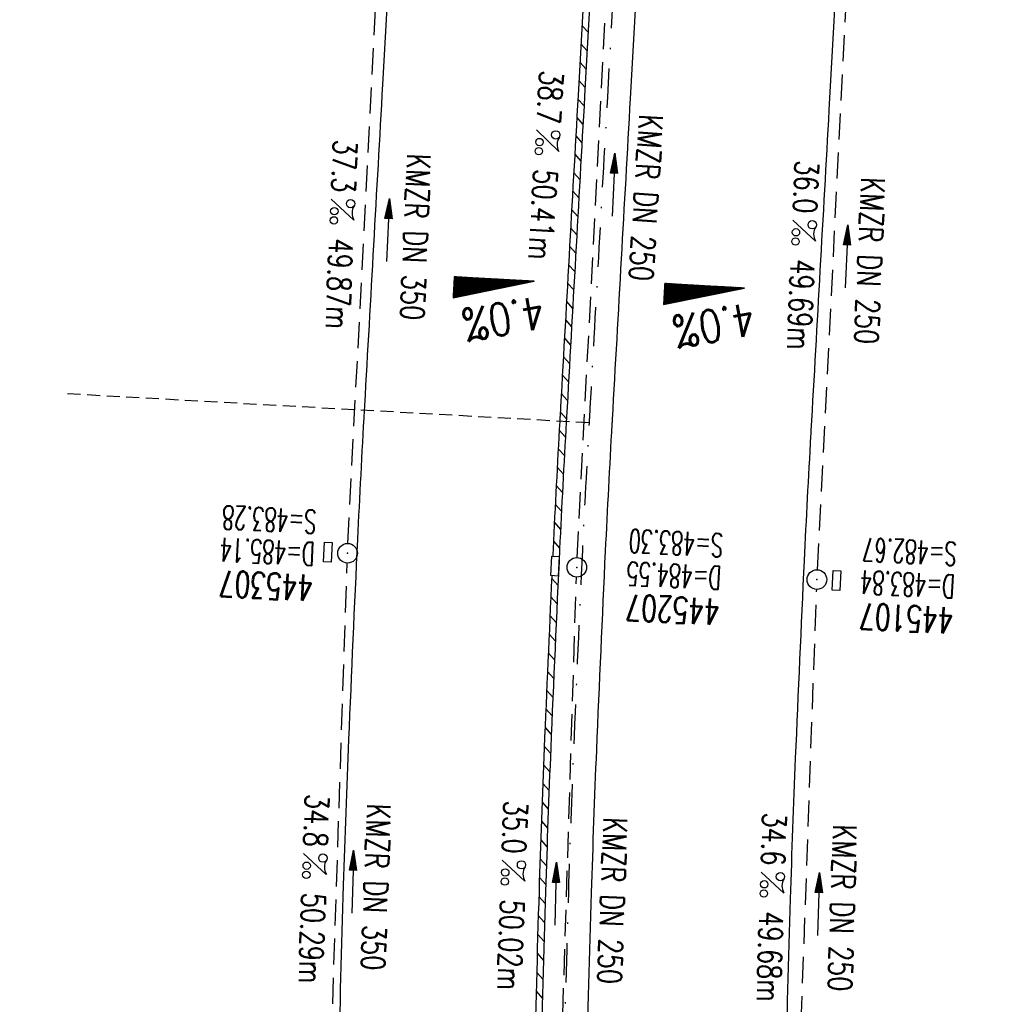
# Model space of a CAD drawing. Extents: x 459406 to 461721, y 413308 to 423218.
# Tile 88 of 256: x 460907 to 460981, y 416308 to 416383. Entities that reach past the tile are written whole.
import ezdxf
from ezdxf.enums import TextEntityAlignment as Align

# ---------------------------------------------------------------- set-up
doc = ezdxf.new("R2010")
doc.units = 0
doc.header["$LTSCALE"] = 2
doc.header["$MEASUREMENT"] = 0
for name, pattern in [('AUSGEZOGEN', [0]), ('GESTRICH-X2', [1.5, 1, -0.5]), ('GESTRICHELT', [0.75, 0.5, -0.25]), ('STRICHPT-X3', [3, 1.5, -0.75, 0, -0.75])]:
    doc.linetypes.add(name, pattern=pattern)
doc.layers.get('0').update_dxf_attribs({"linetype": 'AUSGEZOGEN'})
for name, color, linetype in [('ACHSE', 1, 'STRICHPT-X3'), ('FBR', 8, 'CONTINUOUS'), ('GEF', 7, 'AUSGEZOGEN'), ('HEKTOM', 1, 'GESTRICHELT'), ('KANAL', 7, 'GESTRICH-X2'), ('PFEIL', 7, 'CONTINUOUS'), ('RINNE', 200, 'CONTINUOUS'), ('SCHACHTNR', 6, 'CONTINUOUS'), ('SCHSYMBOL', 7, 'AUSGEZOGEN'), ('TEXTO', 4, 'CONTINUOUS'), ('TEXTU', 4, 'CONTINUOUS')]:
    doc.layers.add(name, color=color, linetype=linetype)
doc.styles.add('ROMANS', font='romans.shx', dxfattribs={"width": 0.8})

# ---------------------------------------------------------------- blocks, each defined once
blk = doc.blocks.new('PROM')
blk.add_line((1.566, 1.817), (0.019, 0.015))
for centre, radius in [((0.317, 1.51), 0.317), ((0.943, 0.291), 0.283), ((1.645, 0.287), 0.283)]:
    blk.add_circle(centre, radius)
blk.add_arc((0.992, 2.682), 1.033, 239.14139, 303.35492)
blk = doc.blocks.new('PFEIL2')
at = {"color": 0}
for p, q in [((0.88, 0.002), (-2.401, -0.012)), ((0.881, -0.271), (0.879, 0.276)), ((0.879, 0.276), (2.429, 0.009)), ((0.911, 0.27), (0.879, 0.265)), ((0.965, 0.261), (0.879, 0.246)), ((1.019, 0.252), (0.879, 0.228)), ((1.073, 0.242), (0.879, 0.209)), ((1.127, 0.233), (0.879, 0.191)), ((1.181, 0.224), (0.879, 0.172)), ((1.235, 0.214), (0.879, 0.154)), ((1.289, 0.205), (0.879, 0.135)), ((1.343, 0.196), (0.879, 0.117)), ((1.397, 0.187), (0.879, 0.098)), ((1.451, 0.177), (0.879, 0.08)), ((1.505, 0.168), (0.879, 0.061)), ((1.559, 0.159), (0.88, 0.043)), ((1.613, 0.149), (0.88, 0.024)), ((1.668, 0.14), (0.88, 0.006)), ((1.722, 0.131), (0.88, -0.013)), ((1.776, 0.121), (0.88, -0.031)), ((1.83, 0.112), (0.88, -0.05)), ((1.884, 0.103), (0.88, -0.068)), ((1.938, 0.094), (0.88, -0.087)), ((1.992, 0.084), (0.88, -0.105)), ((2.046, 0.075), (0.88, -0.124)), ((2.1, 0.066), (0.88, -0.142)), ((2.154, 0.056), (0.88, -0.161)), ((2.208, 0.047), (0.88, -0.179)), ((2.262, 0.038), (0.881, -0.198)), ((2.316, 0.029), (0.881, -0.216)), ((2.37, 0.019), (0.881, -0.235)), ((2.424, 0.01), (0.881, -0.253)), ((2.429, 0.009), (0.881, -0.271))]:
    blk.add_line(p, q, dxfattribs=at)
blk = doc.blocks.new('GST')
at = {"color": 0}
blk.add_circle((0, 0), 0.75, dxfattribs=at)
blk.add_point((0, 0), dxfattribs=at)
blk = doc.blocks.new('13')
blk.add_lwpolyline([(0.755, 1.218), (-0.748, 1.218), (-0.748, 1.801), (0.755, 1.801)], close=True)
at = {"rotation": 180}
blk.add_blockref('GST', (0, 0), dxfattribs=at)
blk = doc.blocks.new('17')
blk.add_lwpolyline([(-0.755, -1.218), (0.748, -1.218), (0.748, -1.801), (-0.755, -1.801)], close=True)
blk.add_blockref('GST', (0, 0))
blk = doc.blocks.new('*X8')
at = {"color": 0}
for p, q in [((725.827, 193.844), (727.436, 195.453)), ((725.827, 193.853), (727.427, 195.453)), ((725.827, 193.861), (727.418, 195.453)), ((725.827, 193.87), (727.409, 195.453)), ((725.827, 193.879), (727.401, 195.453)), ((725.827, 193.888), (727.392, 195.453)), ((725.827, 193.897), (727.383, 195.453)), ((725.827, 193.906), (727.374, 195.453)), ((725.827, 193.914), (727.365, 195.453)), ((725.827, 193.923), (727.356, 195.453)), ((725.827, 193.932), (727.347, 195.453)), ((725.827, 193.941), (727.339, 195.453)), ((725.827, 193.95), (727.33, 195.453)), ((725.827, 193.959), (727.321, 195.453)), ((725.827, 193.967), (727.312, 195.453)), ((725.827, 193.976), (727.303, 195.453)), ((725.827, 193.985), (727.294, 195.453)), ((725.827, 193.994), (727.286, 195.453)), ((725.827, 194.003), (727.277, 195.453)), ((725.827, 194.012), (727.268, 195.453)), ((725.827, 194.02), (727.259, 195.453)), ((725.827, 194.029), (727.25, 195.453)), ((725.827, 194.038), (727.241, 195.453)), ((725.827, 194.047), (727.233, 195.453)), ((725.827, 194.056), (727.224, 195.453)), ((725.827, 194.065), (727.215, 195.453)), ((725.827, 194.073), (727.206, 195.453)), ((725.827, 194.082), (727.197, 195.453)), ((725.827, 194.091), (727.188, 195.453)), ((725.827, 194.1), (727.18, 195.453)), ((725.827, 194.109), (727.171, 195.453)), ((725.827, 194.118), (727.162, 195.453)), ((725.827, 194.127), (727.153, 195.453)), ((725.827, 194.135), (727.144, 195.453)), ((725.827, 194.144), (727.135, 195.453)), ((725.827, 194.153), (727.127, 195.453)), ((725.827, 194.162), (727.118, 195.453)), ((725.827, 194.171), (727.109, 195.453)), ((725.827, 194.18), (727.1, 195.453)), ((725.827, 194.188), (727.091, 195.453)), ((725.827, 194.197), (727.082, 195.453)), ((725.827, 194.206), (727.073, 195.453)), ((725.827, 194.215), (727.065, 195.453)), ((725.827, 194.224), (727.056, 195.453)), ((725.827, 194.233), (727.047, 195.453)), ((725.827, 194.241), (727.038, 195.453)), ((725.827, 194.25), (727.029, 195.453)), ((725.827, 194.259), (727.02, 195.453)), ((725.827, 194.268), (727.012, 195.453)), ((725.827, 194.277), (727.003, 195.453)), ((725.827, 194.286), (726.994, 195.453)), ((725.827, 194.294), (726.985, 195.453)), ((725.827, 194.303), (726.976, 195.453)), ((725.827, 194.312), (726.967, 195.453)), ((725.827, 194.321), (726.959, 195.453)), ((725.827, 194.33), (726.95, 195.453)), ((725.827, 194.339), (726.941, 195.453)), ((725.827, 194.348), (726.932, 195.453)), ((725.827, 194.356), (726.923, 195.453)), ((725.827, 194.365), (726.914, 195.453)), ((725.827, 194.374), (726.906, 195.453)), ((725.827, 194.383), (726.897, 195.453)), ((725.827, 194.392), (726.888, 195.453)), ((725.827, 194.401), (726.879, 195.453)), ((725.827, 194.409), (726.87, 195.453)), ((725.827, 194.418), (726.861, 195.453)), ((725.827, 194.427), (726.853, 195.453)), ((725.827, 194.436), (726.844, 195.453)), ((725.827, 194.445), (726.835, 195.453)), ((725.827, 194.454), (726.826, 195.453)), ((725.827, 194.462), (726.817, 195.453)), ((725.827, 194.471), (726.808, 195.453)), ((725.827, 194.48), (726.799, 195.453)), ((725.827, 194.489), (726.791, 195.453)), ((725.827, 194.498), (726.782, 195.453)), ((725.827, 194.507), (726.773, 195.453)), ((725.827, 194.515), (726.764, 195.453)), ((725.827, 194.524), (726.755, 195.453)), ((725.827, 194.533), (726.746, 195.453)), ((725.827, 194.542), (726.738, 195.453)), ((725.827, 194.551), (726.729, 195.453)), ((725.827, 194.56), (726.72, 195.453)), ((725.827, 194.568), (726.711, 195.453)), ((725.827, 194.577), (726.702, 195.453)), ((725.827, 194.586), (726.693, 195.453)), ((725.827, 194.595), (726.685, 195.453)), ((725.827, 194.604), (726.676, 195.453)), ((725.827, 194.613), (726.667, 195.453)), ((725.827, 194.622), (726.658, 195.453)), ((725.827, 194.63), (726.649, 195.453)), ((725.827, 194.639), (726.64, 195.453)), ((725.827, 194.648), (726.632, 195.453)), ((725.827, 194.657), (726.623, 195.453)), ((725.827, 194.666), (726.614, 195.453)), ((725.827, 194.675), (726.605, 195.453)), ((725.827, 194.683), (726.596, 195.453)), ((725.827, 194.692), (726.587, 195.453)), ((725.827, 194.701), (726.579, 195.453)), ((725.827, 194.71), (726.57, 195.453)), ((725.827, 194.719), (726.561, 195.453)), ((725.827, 194.728), (726.552, 195.453)), ((725.827, 194.736), (726.543, 195.453)), ((725.827, 194.745), (726.534, 195.453)), ((725.827, 194.754), (726.525, 195.453)), ((725.827, 194.763), (726.517, 195.453)), ((725.827, 194.772), (726.508, 195.453)), ((725.827, 194.781), (726.499, 195.453)), ((725.827, 194.789), (726.49, 195.453)), ((725.827, 194.798), (726.481, 195.453)), ((725.827, 194.807), (726.472, 195.453)), ((725.827, 194.816), (726.464, 195.453)), ((725.827, 194.825), (726.455, 195.453)), ((725.827, 194.834), (726.446, 195.453)), ((725.827, 194.842), (726.437, 195.453)), ((725.827, 194.851), (726.428, 195.453)), ((725.827, 194.86), (726.419, 195.453)), ((725.827, 194.869), (726.411, 195.453)), ((725.827, 194.878), (726.402, 195.453)), ((725.827, 194.887), (726.393, 195.453)), ((725.827, 194.896), (726.384, 195.453)), ((725.827, 194.904), (726.375, 195.453)), ((725.827, 194.913), (726.366, 195.453)), ((725.827, 194.922), (726.358, 195.453)), ((725.827, 194.931), (726.349, 195.453)), ((725.827, 194.94), (726.34, 195.453)), ((725.827, 194.949), (726.331, 195.453)), ((725.827, 194.957), (726.322, 195.453)), ((725.827, 194.966), (726.313, 195.453)), ((725.827, 194.975), (726.305, 195.453)), ((725.827, 194.984), (726.296, 195.453)), ((725.827, 194.993), (726.287, 195.453)), ((725.827, 195.002), (726.278, 195.453)), ((725.827, 195.01), (726.269, 195.453)), ((725.827, 195.019), (726.26, 195.453)), ((725.827, 195.028), (726.251, 195.453)), ((725.827, 195.037), (726.243, 195.453)), ((725.827, 195.046), (726.234, 195.453)), ((725.827, 195.055), (726.225, 195.453)), ((725.827, 195.063), (726.216, 195.453)), ((725.827, 195.072), (726.207, 195.453)), ((725.827, 195.081), (726.198, 195.453)), ((725.827, 195.09), (726.19, 195.453)), ((725.827, 195.099), (726.181, 195.453)), ((725.827, 195.108), (726.172, 195.453)), ((725.827, 195.116), (726.163, 195.453)), ((725.827, 195.125), (726.154, 195.453)), ((725.827, 195.134), (726.145, 195.453)), ((725.827, 195.143), (726.137, 195.453)), ((725.827, 195.152), (726.128, 195.453)), ((725.827, 195.161), (726.119, 195.453)), ((725.827, 195.17), (726.11, 195.453)), ((725.827, 195.178), (726.101, 195.453)), ((725.827, 195.187), (726.092, 195.453)), ((725.827, 195.196), (726.084, 195.453)), ((725.827, 195.205), (726.075, 195.453)), ((725.827, 195.214), (726.066, 195.453)), ((725.827, 195.223), (726.057, 195.453)), ((725.827, 195.231), (726.048, 195.453)), ((725.827, 195.24), (726.039, 195.453)), ((725.827, 195.249), (726.031, 195.453)), ((725.827, 195.258), (726.022, 195.453)), ((725.827, 195.267), (726.013, 195.453)), ((725.827, 195.276), (726.004, 195.453)), ((725.827, 195.284), (725.995, 195.453)), ((725.827, 195.293), (725.986, 195.453)), ((725.827, 195.302), (725.977, 195.453)), ((725.827, 195.311), (725.969, 195.453)), ((725.827, 195.32), (725.96, 195.453)), ((725.827, 195.329), (725.951, 195.453)), ((725.827, 195.337), (725.942, 195.453)), ((725.827, 195.346), (725.933, 195.453)), ((725.827, 195.355), (725.924, 195.453)), ((725.827, 195.364), (725.916, 195.453)), ((725.827, 195.373), (725.907, 195.453)), ((725.827, 195.382), (725.898, 195.453)), ((725.827, 195.39), (725.889, 195.453)), ((725.827, 195.399), (725.88, 195.453)), ((725.827, 195.408), (725.871, 195.453)), ((725.827, 195.417), (725.863, 195.453)), ((725.827, 195.426), (725.854, 195.453)), ((725.827, 195.435), (725.845, 195.453)), ((725.827, 195.444), (725.836, 195.453)), ((725.827, 193.826), (727.433, 195.433)), ((725.827, 193.817), (727.43, 195.421)), ((725.827, 193.808), (727.427, 195.409)), ((725.827, 193.799), (727.424, 195.397)), ((725.827, 193.791), (727.421, 195.385)), ((725.827, 193.782), (727.418, 195.373)), ((725.827, 193.773), (727.414, 195.361)), ((725.827, 193.764), (727.411, 195.349)), ((725.827, 193.755), (727.408, 195.337)), ((725.827, 193.746), (727.405, 195.325)), ((725.827, 193.738), (727.402, 195.313)), ((725.827, 193.729), (727.399, 195.301)), ((725.827, 193.72), (727.395, 195.289)), ((725.827, 193.711), (727.392, 195.277)), ((725.827, 193.702), (727.389, 195.265)), ((725.827, 193.693), (727.386, 195.253)), ((725.827, 193.685), (727.383, 195.241)), ((725.827, 193.676), (727.38, 195.229)), ((725.827, 193.667), (727.377, 195.217)), ((725.827, 193.658), (727.373, 195.205)), ((725.827, 193.649), (727.37, 195.193)), ((725.827, 193.64), (727.367, 195.181)), ((725.827, 193.632), (727.364, 195.169)), ((725.827, 193.623), (727.361, 195.157)), ((725.827, 193.614), (727.358, 195.145)), ((725.827, 193.605), (727.354, 195.133)), ((725.827, 193.596), (727.351, 195.121)), ((725.827, 193.587), (727.348, 195.109)), ((725.827, 193.579), (727.345, 195.097)), ((725.827, 193.57), (727.342, 195.085)), ((725.827, 193.561), (727.339, 195.073)), ((725.827, 193.552), (727.336, 195.061)), ((725.827, 193.543), (727.332, 195.049)), ((725.827, 193.534), (727.329, 195.037)), ((725.827, 193.525), (727.326, 195.025)), ((725.827, 193.517), (727.323, 195.013)), ((725.827, 193.508), (727.32, 195.001)), ((725.827, 193.499), (727.317, 194.989)), ((725.827, 193.49), (727.313, 194.977)), ((725.827, 193.481), (727.31, 194.965)), ((725.827, 193.472), (727.307, 194.953)), ((725.827, 193.464), (727.304, 194.941)), ((725.827, 193.455), (727.301, 194.929)), ((725.827, 193.446), (727.298, 194.917)), ((725.827, 193.437), (727.295, 194.905)), ((725.827, 193.428), (727.291, 194.893)), ((725.827, 193.419), (727.288, 194.881)), ((725.827, 193.411), (727.285, 194.869)), ((725.827, 193.402), (727.282, 194.857)), ((725.827, 193.393), (727.279, 194.845)), ((725.827, 193.384), (727.276, 194.833)), ((725.827, 193.375), (727.272, 194.821)), ((725.827, 193.366), (727.269, 194.809)), ((725.827, 193.358), (727.266, 194.797)), ((725.827, 193.349), (727.263, 194.785)), ((725.827, 193.34), (727.26, 194.773)), ((725.827, 193.331), (727.257, 194.761)), ((725.827, 193.322), (727.254, 194.749)), ((725.827, 193.313), (727.25, 194.737)), ((725.827, 193.305), (727.247, 194.725)), ((725.827, 193.296), (727.244, 194.713)), ((725.827, 193.287), (727.241, 194.701)), ((725.827, 193.278), (727.238, 194.689)), ((725.827, 193.269), (727.235, 194.677)), ((725.827, 193.26), (727.231, 194.665)), ((725.827, 193.251), (727.228, 194.653)), ((725.827, 193.243), (727.225, 194.641)), ((725.827, 193.234), (727.222, 194.629)), ((725.827, 193.225), (727.219, 194.617)), ((725.827, 193.216), (727.216, 194.605)), ((725.827, 193.207), (727.213, 194.593)), ((725.827, 193.198), (727.209, 194.581)), ((725.827, 193.19), (727.206, 194.569)), ((725.827, 193.181), (727.203, 194.557)), ((725.827, 193.172), (727.2, 194.545)), ((725.827, 193.163), (727.197, 194.533)), ((725.827, 193.154), (727.194, 194.521)), ((725.827, 193.145), (727.19, 194.509)), ((725.827, 193.137), (727.187, 194.497)), ((725.827, 193.128), (727.184, 194.485)), ((725.827, 193.119), (727.181, 194.473)), ((725.827, 193.11), (727.178, 194.461)), ((725.827, 193.101), (727.175, 194.449)), ((725.827, 193.092), (727.172, 194.437)), ((725.827, 193.084), (727.168, 194.425)), ((725.827, 193.075), (727.165, 194.413)), ((725.827, 193.066), (727.162, 194.401)), ((725.827, 193.057), (727.159, 194.389)), ((725.827, 193.048), (727.156, 194.377)), ((725.827, 193.039), (727.153, 194.365)), ((725.827, 193.031), (727.149, 194.353)), ((725.827, 193.022), (727.146, 194.341)), ((725.827, 193.013), (727.143, 194.329)), ((725.827, 193.004), (727.14, 194.317)), ((725.827, 192.995), (727.137, 194.305)), ((725.827, 192.986), (727.134, 194.293)), ((725.827, 192.977), (727.131, 194.281)), ((725.827, 192.969), (727.127, 194.269)), ((725.827, 192.96), (727.124, 194.257)), ((725.827, 192.951), (727.121, 194.245)), ((725.827, 192.942), (727.118, 194.233)), ((725.827, 192.933), (727.115, 194.221)), ((725.827, 192.924), (727.112, 194.209)), ((725.827, 192.916), (727.108, 194.197)), ((725.827, 192.907), (727.105, 194.185)), ((725.827, 192.898), (727.102, 194.173)), ((725.827, 192.889), (727.099, 194.161)), ((725.827, 192.88), (727.096, 194.15)), ((725.827, 192.871), (727.093, 194.138)), ((725.827, 192.863), (727.09, 194.126)), ((725.827, 192.854), (727.086, 194.114)), ((725.827, 192.845), (727.083, 194.102)), ((725.827, 192.836), (727.08, 194.09)), ((725.827, 192.827), (727.077, 194.078)), ((725.827, 192.818), (727.074, 194.066)), ((725.827, 192.81), (727.071, 194.054)), ((725.827, 192.801), (727.068, 194.042)), ((725.827, 192.792), (727.064, 194.03)), ((725.827, 192.783), (727.061, 194.018)), ((725.827, 192.774), (727.058, 194.006)), ((725.827, 192.765), (727.055, 193.994)), ((725.827, 192.757), (727.052, 193.982)), ((725.827, 192.748), (727.049, 193.97)), ((725.827, 192.739), (727.045, 193.958)), ((725.827, 192.73), (727.042, 193.946)), ((725.827, 192.721), (727.039, 193.934)), ((725.827, 192.712), (727.036, 193.922)), ((725.827, 192.703), (727.033, 193.91)), ((725.827, 192.695), (727.03, 193.898)), ((725.827, 192.686), (727.027, 193.886)), ((725.827, 192.677), (727.023, 193.874)), ((725.827, 192.668), (727.02, 193.862)), ((725.827, 192.659), (727.017, 193.85)), ((725.827, 192.65), (727.014, 193.838)), ((725.827, 192.642), (727.011, 193.826)), ((725.827, 192.633), (727.008, 193.814)), ((725.827, 192.624), (727.004, 193.802)), ((725.827, 192.615), (727.001, 193.79)), ((725.827, 192.606), (726.998, 193.778)), ((725.827, 192.597), (726.995, 193.766)), ((725.827, 192.589), (726.992, 193.754)), ((725.827, 192.58), (726.989, 193.742)), ((725.827, 192.571), (726.986, 193.73)), ((725.827, 192.562), (726.982, 193.718)), ((725.827, 192.553), (726.979, 193.706)), ((725.827, 192.544), (726.976, 193.694)), ((725.827, 192.536), (726.973, 193.682)), ((725.827, 192.527), (726.97, 193.67)), ((725.827, 192.518), (726.967, 193.658)), ((725.827, 192.509), (726.963, 193.646)), ((725.827, 192.5), (726.96, 193.634)), ((725.827, 192.491), (726.957, 193.622)), ((725.827, 192.483), (726.954, 193.61)), ((725.827, 192.474), (726.951, 193.598)), ((725.827, 192.465), (726.948, 193.586)), ((725.827, 192.456), (726.945, 193.574)), ((725.827, 192.447), (726.941, 193.562)), ((725.827, 192.438), (726.938, 193.55)), ((725.827, 192.429), (726.935, 193.538)), ((725.827, 192.421), (726.932, 193.526)), ((725.827, 192.412), (726.929, 193.514)), ((725.827, 192.403), (726.926, 193.502)), ((725.827, 192.394), (726.922, 193.49)), ((725.827, 192.385), (726.919, 193.478)), ((725.827, 192.376), (726.916, 193.466)), ((725.827, 192.368), (726.913, 193.454)), ((725.827, 192.359), (726.91, 193.442)), ((725.827, 192.35), (726.907, 193.43)), ((725.827, 192.341), (726.904, 193.418)), ((725.827, 192.332), (726.9, 193.406)), ((725.827, 192.323), (726.897, 193.394)), ((725.827, 192.315), (726.894, 193.382)), ((725.827, 192.306), (726.891, 193.37)), ((725.827, 192.297), (726.888, 193.358)), ((725.827, 192.288), (726.885, 193.346)), ((725.827, 192.279), (726.881, 193.334)), ((725.827, 192.27), (726.878, 193.322)), ((725.827, 192.262), (726.875, 193.31)), ((725.827, 192.253), (726.872, 193.298)), ((725.827, 192.244), (726.869, 193.286)), ((725.827, 192.235), (726.866, 193.274)), ((725.827, 192.226), (726.863, 193.262)), ((725.827, 192.217), (726.859, 193.25)), ((725.827, 192.209), (726.856, 193.238)), ((725.827, 192.2), (726.853, 193.226)), ((725.827, 192.191), (726.85, 193.214)), ((725.827, 192.182), (726.847, 193.202)), ((725.827, 192.173), (726.844, 193.19)), ((725.827, 192.164), (726.84, 193.178)), ((725.827, 192.155), (726.837, 193.166)), ((725.827, 192.147), (726.834, 193.154)), ((725.827, 192.138), (726.831, 193.142)), ((725.827, 192.129), (726.828, 193.13)), ((725.827, 192.12), (726.825, 193.118)), ((725.827, 192.111), (726.822, 193.106)), ((725.827, 192.102), (726.818, 193.094)), ((725.827, 192.094), (726.815, 193.082)), ((725.827, 192.085), (726.812, 193.07)), ((725.827, 192.076), (726.809, 193.058)), ((725.827, 192.067), (726.806, 193.046)), ((725.827, 192.058), (726.803, 193.034)), ((725.827, 192.049), (726.799, 193.022)), ((725.827, 192.041), (726.796, 193.01)), ((725.827, 192.032), (726.793, 192.998)), ((725.827, 192.023), (726.79, 192.986)), ((725.827, 192.014), (726.787, 192.974)), ((725.827, 192.005), (726.784, 192.962)), ((725.827, 191.996), (726.781, 192.95)), ((725.827, 191.988), (726.777, 192.938)), ((725.827, 191.979), (726.774, 192.926)), ((725.827, 191.97), (726.771, 192.914)), ((725.827, 191.961), (726.768, 192.902)), ((725.827, 191.952), (726.765, 192.89)), ((725.827, 191.943), (726.762, 192.878)), ((725.827, 191.935), (726.758, 192.866)), ((725.827, 191.926), (726.755, 192.854)), ((725.827, 191.917), (726.752, 192.842)), ((725.827, 191.908), (726.749, 192.83)), ((725.827, 191.899), (726.746, 192.818)), ((725.827, 191.89), (726.743, 192.806)), ((725.827, 191.881), (726.74, 192.794)), ((725.827, 191.873), (726.736, 192.782)), ((725.827, 191.864), (726.733, 192.77)), ((725.827, 191.855), (726.73, 192.758)), ((725.827, 191.846), (726.727, 192.746)), ((725.827, 191.837), (726.724, 192.734)), ((725.827, 191.828), (726.721, 192.722)), ((725.827, 191.82), (726.717, 192.71)), ((725.827, 191.811), (726.714, 192.698)), ((725.827, 191.802), (726.711, 192.686)), ((725.827, 191.793), (726.708, 192.674)), ((725.827, 191.784), (726.705, 192.662)), ((725.827, 191.775), (726.702, 192.65)), ((725.827, 191.767), (726.699, 192.639)), ((725.827, 191.758), (726.695, 192.627)), ((725.827, 191.749), (726.692, 192.615)), ((725.827, 191.74), (726.689, 192.603)), ((725.827, 191.731), (726.686, 192.591)), ((725.827, 191.722), (726.683, 192.579)), ((725.827, 191.714), (726.68, 192.567)), ((725.827, 191.705), (726.677, 192.555)), ((725.827, 191.696), (726.673, 192.543)), ((725.827, 191.687), (726.67, 192.531)), ((725.827, 191.678), (726.667, 192.519)), ((725.827, 191.669), (726.664, 192.507)), ((725.827, 191.66), (726.661, 192.495)), ((725.827, 191.652), (726.658, 192.483)), ((725.827, 191.643), (726.654, 192.471)), ((725.827, 191.634), (726.651, 192.459)), ((725.827, 191.625), (726.648, 192.447)), ((725.827, 191.616), (726.645, 192.435)), ((725.827, 191.607), (726.642, 192.423)), ((725.827, 191.599), (726.639, 192.411)), ((725.827, 191.59), (726.636, 192.399)), ((725.827, 191.581), (726.632, 192.387)), ((725.827, 191.572), (726.629, 192.375)), ((725.827, 191.563), (726.626, 192.363)), ((725.827, 191.554), (726.623, 192.351)), ((725.827, 191.546), (726.62, 192.339)), ((725.827, 191.537), (726.617, 192.327)), ((725.827, 191.528), (726.613, 192.315)), ((725.827, 191.519), (726.61, 192.303)), ((725.827, 191.51), (726.607, 192.291)), ((725.827, 191.501), (726.604, 192.279)), ((725.827, 191.493), (726.601, 192.267)), ((725.827, 191.484), (726.598, 192.255)), ((725.827, 191.475), (726.595, 192.243)), ((725.827, 191.466), (726.591, 192.231)), ((725.827, 191.457), (726.588, 192.219)), ((725.827, 191.448), (726.585, 192.207)), ((725.827, 191.44), (726.582, 192.195)), ((725.827, 191.431), (726.579, 192.183)), ((725.827, 191.422), (726.576, 192.171)), ((725.827, 191.413), (726.572, 192.159)), ((725.827, 191.404), (726.569, 192.147)), ((725.827, 191.395), (726.566, 192.135)), ((725.827, 191.386), (726.563, 192.123)), ((725.827, 191.378), (726.56, 192.111)), ((725.827, 191.369), (726.557, 192.099)), ((725.827, 191.36), (726.554, 192.087)), ((725.827, 191.351), (726.55, 192.075)), ((725.827, 191.342), (726.547, 192.063)), ((725.827, 191.333), (726.544, 192.051)), ((725.827, 191.325), (726.541, 192.039)), ((725.827, 191.316), (726.538, 192.027)), ((725.827, 191.307), (726.535, 192.015)), ((725.827, 191.298), (726.531, 192.003)), ((725.827, 191.289), (726.528, 191.991)), ((725.827, 191.28), (726.525, 191.979)), ((725.827, 191.272), (726.522, 191.967)), ((725.827, 191.263), (726.519, 191.955)), ((725.827, 191.254), (726.516, 191.943)), ((725.827, 191.245), (726.513, 191.931)), ((725.827, 191.236), (726.509, 191.919)), ((725.827, 191.227), (726.506, 191.907)), ((725.827, 191.219), (726.503, 191.895)), ((725.827, 191.21), (726.5, 191.883)), ((725.827, 191.201), (726.497, 191.871)), ((725.827, 191.192), (726.494, 191.859)), ((725.827, 191.183), (726.49, 191.847)), ((725.827, 191.174), (726.487, 191.835)), ((725.827, 191.166), (726.484, 191.823)), ((725.827, 191.157), (726.481, 191.811)), ((725.827, 191.148), (726.478, 191.799)), ((725.827, 191.139), (726.475, 191.787)), ((725.827, 191.13), (726.472, 191.775)), ((725.827, 191.121), (726.468, 191.763)), ((725.827, 191.112), (726.465, 191.751)), ((725.827, 191.104), (726.462, 191.739)), ((725.827, 191.095), (726.459, 191.727)), ((725.827, 191.086), (726.456, 191.715)), ((725.827, 191.077), (726.453, 191.703)), ((725.827, 191.068), (726.449, 191.691)), ((725.827, 191.059), (726.446, 191.679)), ((725.827, 191.051), (726.443, 191.667)), ((725.827, 191.042), (726.44, 191.655)), ((725.827, 191.033), (726.437, 191.643)), ((725.827, 191.024), (726.434, 191.631)), ((725.827, 191.015), (726.431, 191.619)), ((725.827, 191.006), (726.427, 191.607)), ((725.827, 190.998), (726.424, 191.595)), ((725.827, 190.989), (726.421, 191.583)), ((725.827, 190.98), (726.418, 191.571)), ((725.827, 190.971), (726.415, 191.559)), ((725.827, 190.962), (726.412, 191.547)), ((725.827, 190.953), (726.408, 191.535)), ((725.827, 190.945), (726.405, 191.523)), ((725.827, 190.936), (726.402, 191.511)), ((725.827, 190.927), (726.399, 191.499)), ((725.827, 190.918), (726.396, 191.487)), ((725.827, 190.909), (726.393, 191.475)), ((725.827, 190.9), (726.39, 191.463)), ((725.827, 190.892), (726.386, 191.451)), ((725.827, 190.883), (726.383, 191.439)), ((725.827, 190.874), (726.38, 191.427)), ((725.827, 190.865), (726.377, 191.415)), ((725.827, 190.856), (726.374, 191.403)), ((725.827, 190.847), (726.371, 191.391)), ((725.827, 190.838), (726.367, 191.379)), ((725.827, 190.83), (726.364, 191.367)), ((725.827, 190.821), (726.361, 191.355)), ((725.827, 190.812), (726.358, 191.343)), ((725.827, 190.803), (726.355, 191.331)), ((725.827, 190.794), (726.352, 191.319)), ((725.827, 190.785), (726.349, 191.307)), ((725.827, 190.777), (726.345, 191.295)), ((725.827, 190.768), (726.342, 191.283)), ((725.827, 190.759), (726.339, 191.271)), ((725.827, 190.75), (726.336, 191.259)), ((725.827, 190.741), (726.333, 191.247)), ((725.827, 190.732), (726.33, 191.235)), ((725.827, 190.724), (726.326, 191.223)), ((725.827, 190.715), (726.323, 191.211)), ((725.827, 190.706), (726.32, 191.199)), ((725.827, 190.697), (726.317, 191.187)), ((725.827, 190.688), (726.314, 191.175)), ((725.827, 190.679), (726.311, 191.163)), ((725.827, 190.671), (726.308, 191.151)), ((725.827, 190.662), (726.304, 191.139)), ((725.827, 190.653), (726.301, 191.128)), ((725.827, 190.644), (726.298, 191.116)), ((725.827, 190.635), (726.295, 191.104)), ((725.827, 190.626), (726.292, 191.092)), ((725.827, 190.618), (726.289, 191.08)), ((725.827, 190.609), (726.286, 191.068)), ((725.827, 190.6), (726.282, 191.056)), ((725.827, 190.591), (726.279, 191.044)), ((725.827, 190.582), (726.276, 191.032)), ((725.827, 190.573), (726.273, 191.02)), ((725.827, 190.564), (726.27, 191.008)), ((725.827, 190.556), (726.267, 190.996)), ((725.827, 190.547), (726.263, 190.984)), ((725.827, 190.538), (726.26, 190.972)), ((725.827, 190.529), (726.257, 190.96)), ((725.827, 190.52), (726.254, 190.948)), ((725.827, 190.511), (726.251, 190.936)), ((725.827, 190.503), (726.248, 190.924)), ((725.827, 190.494), (726.245, 190.912)), ((725.827, 190.485), (726.241, 190.9)), ((725.827, 190.476), (726.238, 190.888)), ((725.827, 190.467), (726.235, 190.876)), ((725.827, 190.458), (726.232, 190.864)), ((725.827, 190.45), (726.229, 190.852)), ((725.827, 190.441), (726.226, 190.84)), ((725.827, 190.432), (726.222, 190.828)), ((725.827, 190.423), (726.219, 190.816)), ((725.827, 190.414), (726.216, 190.804)), ((725.827, 190.405), (726.213, 190.792)), ((725.827, 190.397), (726.21, 190.78)), ((725.827, 190.388), (726.207, 190.768)), ((725.827, 190.379), (726.204, 190.756)), ((725.827, 190.37), (726.2, 190.744)), ((725.827, 190.361), (726.197, 190.732)), ((725.827, 190.352), (726.194, 190.72)), ((725.827, 190.344), (726.191, 190.708)), ((725.827, 190.335), (726.188, 190.696)), ((725.827, 190.326), (726.185, 190.684)), ((725.827, 190.317), (726.181, 190.672)), ((725.827, 190.308), (726.178, 190.66)), ((725.827, 190.299), (726.175, 190.648)), ((725.827, 190.29), (726.172, 190.636)), ((725.827, 190.282), (726.169, 190.624)), ((725.827, 190.273), (726.166, 190.612)), ((725.827, 190.264), (726.163, 190.6)), ((725.827, 190.255), (726.159, 190.588)), ((725.827, 190.246), (726.156, 190.576)), ((725.827, 190.237), (726.153, 190.564)), ((725.827, 190.229), (726.15, 190.552)), ((725.827, 190.22), (726.147, 190.54)), ((725.827, 190.211), (726.144, 190.528)), ((725.827, 190.202), (726.14, 190.516)), ((725.827, 190.193), (726.137, 190.504)), ((725.827, 190.184), (726.134, 190.492)), ((725.827, 190.176), (726.131, 190.48)), ((725.827, 190.167), (726.128, 190.468)), ((725.827, 190.158), (726.125, 190.456)), ((725.827, 190.149), (726.122, 190.444)), ((725.827, 190.14), (726.118, 190.432)), ((725.827, 190.131), (726.115, 190.42)), ((725.827, 190.123), (726.112, 190.408)), ((725.827, 190.114), (726.109, 190.396)), ((725.827, 190.105), (726.106, 190.384)), ((725.827, 190.096), (726.103, 190.372)), ((725.827, 190.087), (726.099, 190.36)), ((725.827, 190.078), (726.096, 190.348)), ((725.827, 190.07), (726.093, 190.336)), ((725.827, 190.061), (726.09, 190.324)), ((725.827, 190.052), (726.087, 190.312)), ((725.827, 190.043), (726.084, 190.3)), ((725.827, 190.034), (726.081, 190.288)), ((725.827, 190.025), (726.077, 190.276)), ((725.827, 190.016), (726.074, 190.264)), ((725.827, 190.008), (726.071, 190.252)), ((725.827, 189.999), (726.068, 190.24)), ((725.827, 189.99), (726.065, 190.228)), ((725.827, 189.981), (726.062, 190.216)), ((725.827, 189.972), (726.058, 190.204)), ((725.827, 189.963), (726.055, 190.192)), ((725.827, 189.955), (726.052, 190.18)), ((725.827, 189.946), (726.049, 190.168)), ((725.827, 189.937), (726.046, 190.156)), ((725.827, 189.928), (726.043, 190.144)), ((725.827, 189.919), (726.04, 190.132)), ((725.827, 189.91), (726.036, 190.12)), ((725.827, 189.902), (726.033, 190.108)), ((725.827, 189.893), (726.03, 190.096)), ((725.827, 189.884), (726.027, 190.084)), ((725.827, 189.875), (726.024, 190.072)), ((725.827, 189.866), (726.021, 190.06)), ((725.827, 189.857), (726.017, 190.048)), ((725.827, 189.849), (726.014, 190.036)), ((725.827, 189.84), (726.011, 190.024)), ((725.827, 189.831), (726.008, 190.012)), ((725.827, 189.822), (726.005, 190)), ((725.827, 189.813), (726.002, 189.988)), ((725.827, 189.804), (725.999, 189.976)), ((725.827, 189.796), (725.995, 189.964)), ((725.827, 189.787), (725.992, 189.952)), ((725.827, 189.778), (725.989, 189.94)), ((725.827, 189.769), (725.986, 189.928)), ((725.827, 189.76), (725.983, 189.916)), ((725.827, 189.751), (725.98, 189.904)), ((725.827, 189.742), (725.976, 189.892)), ((725.827, 189.734), (725.973, 189.88)), ((725.827, 189.725), (725.97, 189.868)), ((725.827, 189.716), (725.967, 189.856)), ((725.827, 189.707), (725.964, 189.844)), ((725.827, 189.698), (725.961, 189.832)), ((725.827, 189.689), (725.958, 189.82)), ((725.827, 189.681), (725.954, 189.808)), ((725.827, 189.672), (725.951, 189.796)), ((725.827, 189.663), (725.948, 189.784)), ((725.827, 189.654), (725.945, 189.772)), ((725.827, 189.645), (725.942, 189.76)), ((725.827, 189.636), (725.939, 189.748)), ((725.827, 189.628), (725.935, 189.736)), ((725.827, 189.619), (725.932, 189.724)), ((725.827, 189.61), (725.929, 189.712)), ((725.827, 189.601), (725.926, 189.7)), ((725.827, 189.592), (725.923, 189.688)), ((725.827, 189.583), (725.92, 189.676)), ((725.827, 189.575), (725.917, 189.664)), ((725.827, 189.566), (725.913, 189.652)), ((725.827, 189.557), (725.91, 189.64)), ((725.827, 189.548), (725.907, 189.628)), ((725.827, 189.539), (725.904, 189.616)), ((725.827, 189.53), (725.901, 189.605)), ((725.827, 189.521), (725.898, 189.593)), ((725.827, 189.513), (725.895, 189.581)), ((725.827, 189.504), (725.891, 189.569)), ((725.827, 189.495), (725.888, 189.557)), ((725.827, 189.486), (725.885, 189.545)), ((725.827, 189.477), (725.882, 189.533)), ((725.827, 189.468), (725.879, 189.521)), ((725.827, 189.46), (725.876, 189.509)), ((725.827, 189.451), (725.872, 189.497)), ((725.827, 189.442), (725.869, 189.485)), ((725.827, 189.433), (725.866, 189.473)), ((725.827, 189.424), (725.863, 189.461)), ((725.827, 189.415), (725.86, 189.449)), ((725.827, 189.407), (725.857, 189.437)), ((725.827, 189.398), (725.854, 189.425)), ((725.827, 189.389), (725.85, 189.413)), ((725.827, 189.38), (725.847, 189.401)), ((725.827, 189.371), (725.844, 189.389)), ((725.827, 189.362), (725.841, 189.377)), ((725.827, 189.354), (725.838, 189.365)), ((725.827, 189.345), (725.835, 189.353)), ((725.827, 189.336), (725.831, 189.341))]:
    blk.add_line(p, q, dxfattribs=at)
blk = doc.blocks.new('GEF')
at = {"color": 0}
for p, q in [((0.01, 0.018), (0.01, 6.148)), ((1.622, 6.148), (0.01, 0.018)), ((0.01, 6.148), (1.622, 6.148))]:
    blk.add_line(p, q, dxfattribs=at)
blk.add_blockref('*X8', (-725.817, -189.305), dxfattribs=at)

msp = doc.modelspace()

# ---------------------------------------------------------------- linework, layer by layer
at = {"layer": 'ACHSE', "flags": 128}
msp.add_lwpolyline([(460985.548, 416976.25), (460982.742, 416926.329), (460979.936, 416876.407), (460977.13, 416826.486), (460974.324, 416776.565), (460971.518, 416726.644), (460968.712, 416676.723), (460965.906, 416626.802), (460963.1, 416576.88, 0), (460961.733, 416552.566, 0), (460960.294, 416526.959, -0.000009), (460958.89, 416501.998, 0.00001), (460957.487, 416477.038, 0.000001), (460956.785, 416464.557, -0.000001), (460956.084, 416452.077), (460954.681, 416427.117), (460953.278, 416402.156), (460951.875, 416377.196, 0.000027), (460951.185, 416364.909, -0.000114), (460950.495, 416352.621, -0.000169), (460950.493, 416352.583, 0.000019), (460950.473, 416352.235, 0.002347), (460949.964, 416342.501, 0.0015), (460949.285, 416327.263, 0.002663), (460948.888, 416316.296, 0.002084), (460948.513, 416302.275, 0.002087), (460948.283, 416289.783, 0.002085), (460948.158, 416277.278, 0.002085), (460948.137, 416264.779, 0.002085), (460948.22, 416252.279, 0.002086), (460948.407, 416239.774, 0.002088), (460948.699, 416227.283, 0.002084), (460949.095, 416214.794, 0.002083), (460949.595, 416202.3, 0.002081), (460950.199, 416189.812, 0.002082), (460950.907, 416177.335, 0.002086), (460951.719, 416164.862, 0.002086), (460952.635, 416152.395, 0.002087), (460953.654, 416139.944, 0.002084), (460954.779, 416127.487, 0.002085), (460956.008, 416115.039, 0.002088), (460957.338, 416102.619, 0.002086), (460958.772, 416090.211, 0.002083), (460960.312, 416077.796, 0.002082), (460961.956, 416065.389, 0.002087), (460963.699, 416053.027, 0.002086), (460965.546, 416040.675, 0.002083), (460967.499, 416028.318, 0.00208), (460969.554, 416015.985, 0.002081), (460971.71, 416003.675, 0.002087), (460973.97, 415991.377, 0.002089), (460976.331, 415979.107, 0.002087), (460978.792, 415966.867, 0.002082), (460981.362, 415954.618, 0.002082), (460984.148, 415941.865, 0.002276), (460986.8, 415930.217, 0.001902), (460990.244, 415915.651, 0.002837), (460992.645, 415905.91, 0.000643), (460995.488, 415894.713, 0.001405), (460996.809, 415889.596, 0), (460998.528, 415883.015, 0.000001), (460998.872, 415881.699), (461005.191, 415857.511, 0.000017), (461008.351, 415845.417, -0.000015), (461011.511, 415833.323, -0.000002), (461014.671, 415821.229, -0.000002), (461017.83, 415809.135, -0.000001), (461020.99, 415797.041, 0.000005), (461024.149, 415784.946), (461030.468, 415760.758), (461036.787, 415736.57, 0.000028), (461038.983, 415728.166, -0.000015), (461041.179, 415719.762, -0.00065), (461041.486, 415718.58, -0.000124), (461043.088, 415712.377, -0.002577), (461045.469, 415702.947, -0.001641), (461049.083, 415688.106, -0.002531), (461051.665, 415677.106, -0.002087), (461054.672, 415663.739, -0.002079), (461057.313, 415651.527, -0.002077), (461059.854, 415639.283, -0.002078), (461062.295, 415627.009, -0.002083), (461064.629, 415614.743, -0.002085), (461066.86, 415602.46, -0.00208), (461068.994, 415590.128, -0.00208), (461071.024, 415577.786, -0.002082), (461072.949, 415565.443, -0.002086), (461074.772, 415553.076, -0.002086), (461076.492, 415540.695, -0.002081), (461078.107, 415528.309, -0.002078), (461079.622, 415515.892, -0.00208), (461081.034, 415503.452, -0.002087), (461082.339, 415491.041, -0.002085), (461083.54, 415478.621, -0.002078), (461084.641, 415466.147, -0.002076), (461085.638, 415453.67, -0.002082), (461086.529, 415441.219, -0.002088), (461087.317, 415428.753, -0.002085), (461088.001, 415416.263, -0.002081), (461088.581, 415403.772, -0.002082), (461089.057, 415391.285, -0.00208), (461089.429, 415378.795, -0.002078), (461089.697, 415366.294, -0.002082), (461089.861, 415353.787, -0.002085), (461089.921, 415341.295, -0.002085), (461089.877, 415328.803, -0.002082), (461089.728, 415316.296, -0.002078), (461089.475, 415303.794, -0.00208), (461089.119, 415291.304, -0.002082), (461088.658, 415278.809, -0.002084), (461088.094, 415266.325, -0.002082), (461087.426, 415253.85, -0.00208), (461086.653, 415241.367, -0.002079), (461085.777, 415228.897, -0.00208), (461084.797, 415216.436, -0.002085), (461083.633, 415203.064, -0.002418), (461082.526, 415191.54, -0.001753), (461080.941, 415176.374, -0.002741), (461079.84, 415166.685, -0.000279), (461078.804, 415158.036, -0.000933), (461078.489, 415155.455, -0.000004), (461077.263, 415145.575, -0.00001), (461076.803, 415141.87), (461073.723, 415117.061, 0.000001), (461071.82, 415101.734, 0.000001), (461070.643, 415092.251, 0.000018), (461069.104, 415079.846, -0.000014), (461067.564, 415067.441, -0.000008), (461066.024, 415055.036, 0.000011), (461064.484, 415042.632), (461058.325, 414993.013), (461052.166, 414943.394, -0.000009), (461049.086, 414918.584, 0.000009), (461046.006, 414893.774), (461039.847, 414844.155), (461033.688, 414794.536), (461027.529, 414744.917, -0.00001), (461024.449, 414720.107, 0.00001), (461021.369, 414695.298, 0.000001), (461018.29, 414670.488, -0.000001), (461015.21, 414645.678, 0), (461011.182, 414613.231, -0.000001), (461009.051, 414596.059, -0.000009), (461005.971, 414571.249, 0.00001), (461002.891, 414546.44), (460996.732, 414496.821), (460990.573, 414447.202), (460984.414, 414397.583, -0.000009), (460981.334, 414372.773, 0.000009), (460978.254, 414347.963), (460972.095, 414298.344), (460965.936, 414248.725), (460959.777, 414199.106, -0.00001), (460956.697, 414174.297, 0.00001), (460953.617, 414149.487, 0.000001), (460950.537, 414124.677, -0.000001), (460947.458, 414099.867, 0), (460943.43, 414067.42, -0.000001), (460941.299, 414050.248, -0.000009), (460938.219, 414025.438, 0.00001), (460935.139, 414000.629), (460928.98, 413951.01), (460922.821, 413901.391, 0.000001), (460919.742, 413876.581, -0.000001), (460916.662, 413851.771, -0.00001), (460913.582, 413826.961, 0.00001), (460910.502, 413802.152), (460904.343, 413752.533), (460898.184, 413702.914), (460892.025, 413653.295, -0.00001), (460888.945, 413628.486, 0.00001), (460885.865, 413603.676, 0.000001), (460882.785, 413578.866, -0.000001), (460879.706, 413554.056, 0), (460875.678, 413521.609, -0.000001), (460873.547, 413504.437, -0.000009), (460870.467, 413479.628, 0.00001), (460867.387, 413454.818), (460861.228, 413405.199), (460855.069, 413355.58, -0.000004), (460853.233, 413340.792, -0.000002), (460849.402, 413309.93)], format="xyb", dxfattribs=at)
at = {"layer": 'FBR'}
for points in [[(460943.071, 416527.927, -0.000009), (460941.668, 416502.967, 0.00001), (460940.264, 416478.006), (460939.563, 416465.526, -0.000001), (460938.861, 416453.045), (460937.458, 416428.085), (460936.055, 416403.124), (460934.652, 416378.164, 0.000027), (460933.962, 416365.875, -0.000114), (460933.272, 416353.592, -0.000169), (460933.271, 416353.566, 0.000019), (460933.251, 416353.216, 0.002347), (460932.734, 416343.321, 0.0015), (460932.05, 416327.979, 0.002663), (460931.646, 416316.829, 0.002084), (460931.267, 416302.664, 0.002087), (460931.035, 416290.028, 0.002085), (460930.908, 416277.379, 0.002085), (460930.887, 416264.737, 0.002085), (460930.971, 416252.092, 0.002086), (460931.161, 416239.443, 0.002088)], [(460958.547, 416527.057, -0.000009), (460957.143, 416502.097, 0.00001), (460955.74, 416477.136), (460955.038, 416464.656, -0.000001), (460954.337, 416452.175), (460952.934, 416427.215), (460951.531, 416402.254), (460950.128, 416377.294, 0.000027), (460949.438, 416365.007, -0.000114), (460948.748, 416352.72, -0.000169), (460948.746, 416352.683, 0.000019), (460948.726, 416352.335, 0.002347), (460948.216, 416342.584, 0.0015), (460947.537, 416327.336, 0.002663), (460947.139, 416316.35, 0.002084), (460946.763, 416302.314, 0.002087), (460946.534, 416289.808, 0.002085), (460946.408, 416277.288, 0.002085), (460946.387, 416264.775, 0.002085), (460946.47, 416252.26, 0.002086), (460946.658, 416239.74, 0.002088)], [(460962.041, 416526.861, -0.000009), (460960.638, 416501.9, 0.00001), (460959.234, 416476.94), (460958.533, 416464.459, -0.000001), (460957.831, 416451.979), (460956.428, 416427.019), (460955.025, 416402.058), (460953.622, 416377.098, 0.000027), (460952.932, 416364.81, -0.000114), (460952.242, 416352.522, -0.000169), (460952.24, 416352.483, 0.000019), (460952.22, 416352.135, 0.002347), (460951.712, 416342.418, 0.0015), (460951.033, 416327.19, 0.002663), (460950.637, 416316.242, 0.002084), (460950.263, 416302.236, 0.002087), (460950.033, 416289.758, 0.002085), (460949.908, 416277.268, 0.002085), (460949.887, 416264.784, 0.002085), (460949.97, 416252.298, 0.002086), (460950.157, 416239.807, 0.002088)], [(460977.267, 416526.005, -0.000009), (460975.864, 416501.044, 0.00001), (460974.46, 416476.084), (460973.759, 416463.603, -0.000001), (460973.057, 416451.123), (460971.654, 416426.163), (460970.251, 416401.202), (460968.848, 416376.242, 0.000027), (460968.158, 416363.956, -0.000114), (460967.468, 416351.664, -0.000169), (460967.465, 416351.614, 0.000019), (460967.445, 416351.268, 0.002347), (460966.945, 416341.693, 0.0015), (460966.27, 416326.557, 0.002663), (460965.88, 416315.771, 0.002084), (460965.509, 416301.892, 0.002087), (460965.282, 416289.542, 0.002085), (460965.158, 416277.178, 0.002085), (460965.137, 416264.821, 0.002085), (460965.219, 416252.463, 0.002086), (460965.404, 416240.1, 0.002088)], [(460992.756, 415983.69, 0.000224), (460993.011, 415982.389, 0.002087), (460995.445, 415970.288, 0.002082), (460997.985, 415958.178, 0.002082), (461000.741, 415945.563, 0.002276), (461003.359, 415934.066, 0.001902), (461006.773, 415919.626, 0.002837), (461009.128, 415910.072, 0.000643), (461011.959, 415898.918, 0.001405), (461013.257, 415893.893), (461014.976, 415887.311, 0.000001), (461015.32, 415885.996), (461021.639, 415861.808, 0.000017), (461024.799, 415849.715, -0.000015), (461027.959, 415837.62, -0.000002), (461031.119, 415825.526, -0.000002), (461034.278, 415813.432, -0.000001), (461037.438, 415801.337, 0.000005), (461040.597, 415789.243)], [(461013.204, 415833.765, -0.000002), (461016.364, 415821.671, -0.000002), (461019.523, 415809.577, -0.000001), (461022.683, 415797.483, 0.000005)], [(461009.818, 415832.881, -0.000002), (461012.977, 415820.787, -0.000002), (461016.137, 415808.693, -0.000001), (461019.296, 415796.598, 0.000005)], [(460959.439, 415976.901, 0.000181), (460959.651, 415975.825, 0.002087), (460962.14, 415963.446, 0.002082), (460964.739, 415951.058, 0.002082), (460967.555, 415938.167, 0.002276), (460970.241, 415926.368, 0.001902), (460973.715, 415911.677, 0.002837), (460976.162, 415901.748, 0.000643), (460979.016, 415890.509, 0.001405), (460980.361, 415885.299), (460982.08, 415878.718, 0.000001), (460982.424, 415877.402), (460988.743, 415853.214, 0.000017), (460991.903, 415841.119, -0.000015), (460995.063, 415829.026, -0.000002), (460998.223, 415816.932, -0.000002), (461001.382, 415804.838, -0.000001), (461004.541, 415792.744, 0.000005), (461007.701, 415780.649)]]:
    msp.add_lwpolyline(points, format="xyb", dxfattribs=at)
at = {"layer": 'HEKTOM'}
msp.add_line((460950.469, 416352.25), (460910.531, 416354.469), dxfattribs=at)
at = {"layer": 'KANAL'}
for p, q in [((460932, 416343), (460934.5, 416391.313)), ((460949.563, 416341.938), (460952.094, 416390.781)), ((460967.969, 416341), (460970.406, 416389.125)), ((460930.344, 416292.75), (460931.938, 416341.5)), ((460948, 416291.938), (460949.5, 416340.438)), ((460966.188, 416291.344), (460967.906, 416339.5))]:
    msp.add_line(p, q, dxfattribs=at)
at = {"layer": 'RINNE'}
for p, q in [((460949.931, 416382.698), (460950.402, 416382.172)), ((460949.851, 416381.288), (460950.323, 416380.762)), ((460949.772, 416379.878), (460950.243, 416379.352)), ((460949.693, 416378.468), (460950.164, 416377.942)), ((460949.614, 416377.058), (460950.085, 416376.532)), ((460949.534, 416375.648), (460950.006, 416375.122)), ((460949.455, 416374.238), (460949.926, 416373.712)), ((460949.376, 416372.828), (460949.847, 416372.302)), ((460949.297, 416371.418), (460949.768, 416370.892)), ((460949.218, 416370.008), (460949.689, 416369.482)), ((460949.138, 416368.598), (460949.61, 416368.072)), ((460949.059, 416367.188), (460949.531, 416366.662)), ((460948.98, 416365.778), (460949.451, 416365.252)), ((460948.901, 416364.367), (460949.373, 416363.841)), ((460948.822, 416362.957), (460949.294, 416362.431)), ((460948.743, 416361.547), (460949.215, 416361.021)), ((460948.664, 416360.137), (460949.135, 416359.611)), ((460948.585, 416358.727), (460949.056, 416358.201)), ((460948.506, 416357.317), (460948.977, 416356.791)), ((460948.426, 416355.907), (460948.898, 416355.381)), ((460948.347, 416354.497), (460948.818, 416353.971)), ((460948.268, 416353.087), (460948.739, 416352.561)), ((460948.188, 416351.678), (460948.659, 416351.152)), ((460948.109, 416350.267), (460948.581, 416349.74)), ((460948.033, 416348.854), (460948.505, 416348.327)), ((460947.958, 416347.439), (460948.431, 416346.911)), ((460947.885, 416346.023), (460948.359, 416345.494)), ((460947.814, 416344.604), (460948.288, 416344.074)), ((460947.744, 416343.183), (460948.219, 416342.652)), ((460947.61, 416340.336), (460948.085, 416339.805)), ((460947.61, 416340.336), (460948.085, 416339.805)), ((460947.543, 416338.911), (460948.02, 416338.38)), ((460947.543, 416338.911), (460948.02, 416338.38)), ((460947.478, 416337.486), (460947.955, 416336.954)), ((460947.478, 416337.486), (460947.955, 416336.954)), ((460947.414, 416336.06), (460947.89, 416335.528)), ((460947.414, 416336.06), (460947.89, 416335.528)), ((460947.35, 416334.632), (460947.827, 416334.1)), ((460947.35, 416334.632), (460947.827, 416334.1)), ((460947.287, 416333.204), (460947.764, 416332.672)), ((460947.287, 416333.204), (460947.764, 416332.672)), ((460947.224, 416331.775), (460947.702, 416331.243)), ((460947.224, 416331.775), (460947.702, 416331.243)), ((460947.163, 416330.346), (460947.641, 416329.813)), ((460947.163, 416330.346), (460947.641, 416329.813)), ((460947.102, 416328.915), (460947.58, 416328.382)), ((460947.102, 416328.915), (460947.58, 416328.382)), ((460947.042, 416327.484), (460947.521, 416326.95)), ((460947.042, 416327.484), (460947.521, 416326.95)), ((460946.984, 416326.051), (460947.463, 416325.516)), ((460946.984, 416326.051), (460947.463, 416325.516)), ((460946.927, 416324.616), (460947.406, 416324.081)), ((460946.927, 416324.616), (460947.406, 416324.081)), ((460946.872, 416323.179), (460947.352, 416322.643)), ((460946.872, 416323.179), (460947.352, 416322.643)), ((460946.819, 416321.739), (460947.3, 416321.203)), ((460946.819, 416321.739), (460947.3, 416321.203)), ((460946.768, 416320.298), (460947.25, 416319.76)), ((460946.768, 416320.298), (460947.25, 416319.76)), ((460946.719, 416318.854), (460947.201, 416318.316)), ((460946.719, 416318.854), (460947.201, 416318.316)), ((460946.672, 416317.409), (460947.155, 416316.869)), ((460946.672, 416317.409), (460947.155, 416316.869)), ((460946.626, 416315.961), (460947.11, 416315.421)), ((460946.626, 416315.961), (460947.11, 416315.421)), ((460946.583, 416314.511), (460947.067, 416313.971)), ((460946.583, 416314.511), (460947.067, 416313.971)), ((460946.54, 416313.06), (460947.025, 416312.52)), ((460946.54, 416313.06), (460947.025, 416312.52)), ((460946.499, 416311.608), (460946.984, 416311.067)), ((460946.499, 416311.608), (460946.984, 416311.067)), ((460946.458, 416310.155), (460946.944, 416309.613)), ((460946.458, 416310.155), (460946.944, 416309.613)), ((460946.419, 416308.7), (460946.905, 416308.157)), ((460946.419, 416308.7), (460946.905, 416308.157))]:
    msp.add_line(p, q, dxfattribs=at)
for points in [[(460957.591, 416510.05, -0.000003), (460957.143, 416502.097, 0.00001), (460955.74, 416477.136), (460955.038, 416464.656, -0.000001), (460954.337, 416452.175), (460952.934, 416427.215), (460951.531, 416402.254), (460950.128, 416377.294, 0.000027), (460949.438, 416365.007, -0.000114), (460948.748, 416352.72, -0.000169), (460948.746, 416352.683, 0.000019), (460948.726, 416352.335, 0.002347), (460948.216, 416342.584, 0.0015), (460947.537, 416327.336, 0.002663), (460947.139, 416316.35, 0.002084), (460946.763, 416302.314, 0.002087), (460946.534, 416289.808, 0.002085), (460946.408, 416277.288, 0.002085), (460946.387, 416264.775, 0.002085), (460946.47, 416252.26, 0.00174), (460946.619, 416241.814, 0.002088)], [(460950.39, 416390.876), (460949.629, 416377.322, 0.000027), (460948.939, 416365.035, -0.000114), (460948.249, 416352.748, -0.000169), (460948.246, 416352.711, 0.000019), (460948.227, 416352.363, 0.002347), (460947.717, 416342.608, 0.000056), (460947.69, 416342.04, 0.002663)], [(460947.619, 416340.539, 0.001296), (460947.037, 416327.356, 0.002663), (460946.639, 416316.365, 0.002084), (460946.264, 416302.326, 0.001728), (460946.066, 416291.971, 0.002085)], [(460947.619, 416340.539, 0.001296), (460947.037, 416327.356, 0.002663), (460946.639, 416316.365, 0.002084), (460946.264, 416302.326, 0.001728), (460946.066, 416291.971, 0.002085)]]:
    msp.add_lwpolyline(points, format="xyb", dxfattribs=at)
at = {"layer": 'SCHSYMBOL'}
msp.add_lwpolyline([(460948.191, 416342.016), (460948.118, 416340.515), (460947.536, 416340.543), (460947.609, 416342.044)], close=True, dxfattribs=at)

# ---------------------------------------------------------------- block references
at = {"layer": 'GEF', "xscale": -1, "rotation": 86.7829219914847}
for p in [(460946.287, 416363.106), (460962.406, 416362.588)]:
    msp.add_blockref('GEF', p, dxfattribs=at)
at = {"layer": 'PFEIL'}
for p, rotation in [((460952.342, 416370.481), 87.05969999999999), ((460935.069, 416367.007), 87.07019999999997), ((460970.188, 416365.006), 87.08150000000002), ((460932.364, 416317.091), 88.10160000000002), ((460947.911, 416316.154), 88.199), ((460968.045, 416315.383), 87.9733)]:
    msp.add_blockref('PFEIL2', p, dxfattribs=dict(at, rotation=rotation))
at = {"layer": 'SCHSYMBOL'}
for name, p, rotation in [('17', (460931.975, 416342.259), 267.2128), ('GST', (460949.534, 416341.18), 267.2213000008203), ('13', (460967.924, 416340.244), 267.2231)]:
    msp.add_blockref(name, p, dxfattribs=dict(at, rotation=rotation))
at = {"layer": 'TEXTU'}
for p, rotation in [((460946.437, 416374.723), 266.4372094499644), ((460930.708, 416369.419), 267.6428146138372), ((460966.069, 416367.804), 267.6168642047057), ((460928.589, 416319.272), 267.9042232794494), ((460943.798, 416318.758), 267.9169183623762), ((460963.629, 416317.847), 268.2473155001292)]:
    msp.add_blockref('PROM', p, dxfattribs=dict(at, rotation=rotation))

# ---------------------------------------------------------------- texts
at = {"layer": 'GEF', "style": 'ROMANS', "width": 0.8}
for p in [(460946.801, 416362.001), (460962.92, 416361.483)]:
    msp.add_text('4.0%', height=2.5, rotation=189.89122, dxfattribs=at).set_placement(p)
at = {"layer": 'SCHACHTNR', "style": 'ROMANS'}
for s, height, rotation, width, p in [('S=483.28', 1.8, 177.2128, 0.6, (460929.625, 416345.563)), ('S=483.30', 1.8, 177.2213, 0.6, (460960.771, 416343.759)), ('D=485.14', 1.8, 177.2128, 0.6, (460929.5, 416343.094)), ('S=482.67', 1.8, 177.2231, 0.6, (460978.668, 416343.101)), ('445307', 2, 177.2128, 0.7, (460929.375, 416340.594)), ('D=484.55', 1.8, 177.2213, 0.6, (460960.646, 416341.259)), ('D=483.84', 1.8, 177.2231, 0.6, (460978.543, 416340.601)), ('445207', 2, 177.2213, 0.7, (460960.521, 416338.759)), ('445107', 2, 177.2231, 0.7, (460978.418, 416338.101))]:
    msp.add_text(s, height=height, rotation=rotation, dxfattribs=dict(at, width=width)).set_placement(p)
at = {"layer": 'TEXTO', "style": 'ROMANS', "width": 0.75}
for s, rotation, p in [('KMZR DN 250', 266.43721, (460953.939, 416369.554)), ('KMZR DN 350', 267.64281, (460936.282, 416366.535)), ('KMZR DN 250', 267.61686, (460971.07, 416364.706)), ('KMZR DN 350', 267.90422, (460933.249, 416316.724)), ('KMZR DN 250', 267.91692, (460951.361, 416315.674)), ('KMZR DN 250', 268.24732, (460968.979, 416315.112))]:
    msp.add_text(s, height=1.8, rotation=rotation, dxfattribs=at).set_placement(p, align=Align.CENTER)
at = {"layer": 'TEXTU', "style": 'ROMANS', "width": 0.75}
for s, rotation, p in [('38.7', 266.43721, (460946.711, 416379.278)), ('37.3', 267.64281, (460930.903, 416373.975)), ('36.0', 267.61686, (460966.27, 416372.382)), ('50.41m', 266.43721, (460946.254, 416371.721)), ('49.87m', 267.64281, (460930.573, 416366.409)), ('49.69m', 267.61686, (460965.935, 416364.816)), ('34.8', 267.90422, (460928.756, 416323.829)), ('35.0', 267.91692, (460943.956, 416323.317)), ('34.6', 268.24732, (460963.781, 416322.408)), ('50.29m', 267.90422, (460928.48, 416316.268)), ('50.02m', 267.91692, (460943.7, 416315.755)), ('49.68m', 268.24732, (460963.535, 416314.844))]:
    msp.add_text(s, height=1.8, rotation=rotation, dxfattribs=at).set_placement(p)

doc.saveas('drawing.dxf')
